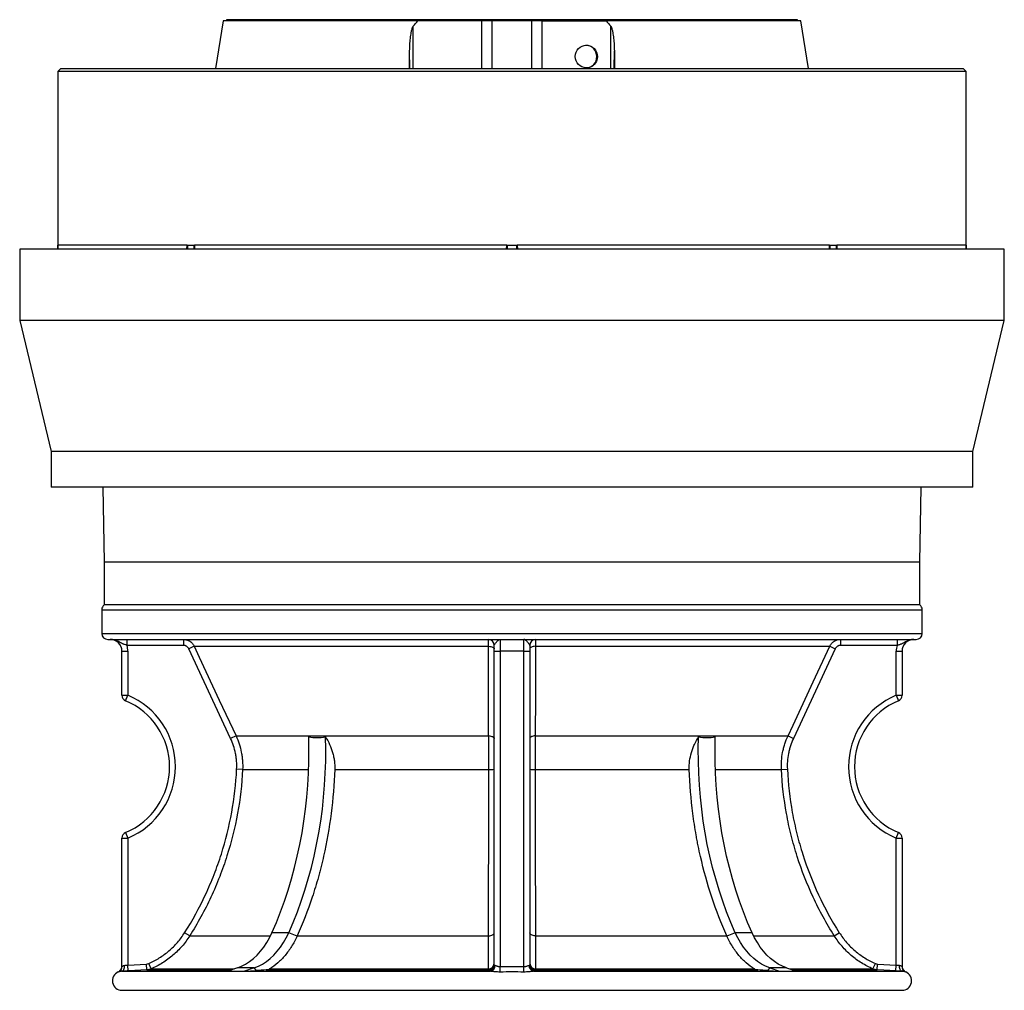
# Model space of a CAD drawing. Header units: millimetres. Extents: x 2138 to 3794, y 859 to 5107.
# Tile 1 of 4: x 2138 to 3794, y 859 to 2491. Entities that reach past the tile are written whole.
import ezdxf

# ---------------------------------------------------------------- set-up
doc = ezdxf.new("R2010")
doc.units = ezdxf.units.MM
doc.header["$LTSCALE"] = 2

msp = doc.modelspace()

# ---------------------------------------------------------------- linework, layer by layer
at = {"color": 7, "linetype": 'Continuous', "lineweight": 25}
for p, q in [((2479.6, 2488.8), (2466.7, 2408.8)), ((2807.3, 2488.8), (2479.6, 2488.8)), ((2485.5, 2490.8), (2485.6, 2488.8)), ((2882.2, 2488.8), (2807.3, 2488.8)), ((2915, 2488.8), (2882.2, 2488.8)), ((2932.3, 2488.8), (2915, 2488.8)), ((2965.6, 2488.8), (2932.3, 2488.8)), ((2998.8, 2488.8), (2965.6, 2488.8)), ((3016.2, 2488.8), (2998.8, 2488.8)), ((3016.2, 2488.8), (3048.9, 2488.8)), ((3048.9, 2488.8), (3123.9, 2488.8)), ((3451.6, 2488.8), (3123.9, 2488.8)), ((3445.6, 2488.8), (3445.6, 2490.8)), ((3464.5, 2408.8), (3451.6, 2488.8)), ((2793.1, 2408.8), (2793.4, 2438.6)), ((3137.7, 2438.6), (3138.1, 2408.8)), ((2206.6, 2408.8), (2201.6, 2403.8)), ((2201.6, 2403.8), (2201.6, 2111.5)), ((3729.6, 2403.8), (2201.6, 2403.8)), ((2206.6, 2408.8), (3724.6, 2408.8)), ((3729.6, 2403.8), (3724.6, 2408.8)), ((3729.6, 2111.5), (3729.6, 2403.8)), ((2137.6, 2104.8), (2137.6, 1984.8)), ((3793.6, 2104.8), (2137.6, 2104.8)), ((2419.1, 2111.5), (2201.6, 2111.5)), ((2201.6, 2111.5), (2201.6, 2111.5)), ((2201.6, 2104.8), (2201.6, 2111.5)), ((2201.6, 2111.5), (2201.6, 2111.5)), ((2419.1, 2111.5), (2419.4, 2111.5)), ((2419.4, 2111.5), (2419.7, 2111.5)), ((2419.7, 2111.5), (2425.3, 2111.5)), ((2425.3, 2111.5), (2431, 2111.5)), ((2431, 2111.5), (2431.3, 2111.5)), ((2431.3, 2111.5), (2431.7, 2111.5)), ((2956.7, 2111.5), (2431.7, 2111.5)), ((2956.7, 2111.5), (2957.1, 2111.5)), ((2957.1, 2111.5), (2957.6, 2111.5)), ((2957.6, 2111.5), (2965.6, 2111.5)), ((2965.6, 2111.5), (2973.6, 2111.5)), ((2973.6, 2111.5), (2974, 2111.5)), ((2974, 2111.5), (2974.4, 2111.5)), ((3499.5, 2111.5), (2974.4, 2111.5)), ((3499.5, 2111.5), (3499.8, 2111.5)), ((3499.8, 2111.5), (3500.2, 2111.5)), ((3500.2, 2111.5), (3505.8, 2111.5)), ((3505.8, 2111.5), (3511.5, 2111.5)), ((3511.5, 2111.5), (3511.8, 2111.5)), ((3511.8, 2111.5), (3512, 2111.5)), ((3729.5, 2111.5), (3512, 2111.5)), ((3729.5, 2104.8), (3729.5, 2111.5)), ((3729.5, 2111.5), (3729.6, 2111.5)), ((3729.6, 2111.5), (3729.6, 2111.5)), ((3729.6, 2111.5), (3729.6, 2104.8)), ((3793.6, 1984.8), (3793.6, 2104.8)), ((2137.6, 1984.8), (2190.6, 1764.8)), ((3793.6, 1984.8), (2137.6, 1984.8)), ((3740.6, 1764.8), (3793.6, 1984.8)), ((2190.6, 1764.8), (2190.6, 1704.8)), ((3740.6, 1764.8), (2190.6, 1764.8)), ((3740.6, 1704.8), (3740.6, 1764.8)), ((3740.6, 1704.8), (2190.6, 1704.8)), ((2277.2, 1704.8), (2279.4, 1578.8)), ((3651.7, 1578.8), (3653.9, 1704.8)), ((3651.7, 1578.8), (2279.4, 1578.8)), ((2279.6, 1578.8), (2279.6, 1506.8)), ((3651.6, 1506.8), (3651.6, 1578.8)), ((2275.6, 1498.8), (2275.6, 1458.8)), ((2965.6, 1506.8), (2279.6, 1506.8)), ((3651.6, 1506.8), (2965.6, 1506.8)), ((3655.6, 1458.8), (3655.6, 1498.8)), ((2285.6, 1448.8), (3645.6, 1448.8)), ((2317.9, 1448.8), (2317.9, 1438.8)), ((2412.9, 1448.8), (2412.9, 1438.8)), ((2945.6, 1448.8), (2945.6, 1428.8)), ((2985.6, 1428.8), (2985.6, 1448.8)), ((3518.2, 1448.8), (3518.2, 1438.8)), ((3613.3, 1448.8), (3613.3, 1438.8)), ((2309.6, 1428.8), (2319.6, 1428.8)), ((2309.6, 1354.8), (2309.6, 1428.8)), ((2412.9, 1438.8), (2317.9, 1438.8)), ((2319.6, 1428.8), (2319.6, 1354.8)), ((2431, 1437.3), (2422, 1433)), ((2492.3, 1282.4), (2422, 1433)), ((2431, 1437.3), (2926.2, 1437.3)), ((2935.6, 1428.8), (2935.6, 1438.8)), ((2935.6, 1428.8), (2945.6, 1428.8)), ((2935.6, 901.3), (2935.6, 1428.8)), ((2985.6, 1428.8), (2945.6, 1428.8)), ((2945.6, 1428.8), (2945.6, 898.6)), ((2985.6, 1428.8), (2995.6, 1428.8)), ((2985.6, 898.6), (2985.6, 1428.8)), ((2995.6, 1438.8), (2995.6, 1428.8)), ((2995.6, 1428.8), (2995.6, 901.3)), ((3004.9, 1437.3), (3500.1, 1437.3)), ((3509.2, 1433), (3438.9, 1282.4)), ((3500.1, 1437.3), (3509.2, 1433)), ((3613.3, 1438.8), (3518.2, 1438.8)), ((3611.6, 1428.8), (3621.6, 1428.8)), ((3611.6, 1354.8), (3611.6, 1428.8)), ((3621.6, 1428.8), (3621.6, 1354.8)), ((2309.6, 1354.8), (2319.6, 1354.8)), ((2315.7, 1345.6), (2319.6, 1354.8)), ((3611.6, 1354.8), (3615.4, 1345.6)), ((3611.6, 1354.8), (3621.6, 1354.8)), ((2501.4, 1286.6), (2492.3, 1282.4)), ((2501.4, 1286.6), (2926.3, 1286.6)), ((3004.8, 1286.6), (3429.8, 1286.6)), ((3429.8, 1286.6), (3438.9, 1282.4)), ((2512.5, 1229.9), (2502.5, 1230.4)), ((2512.5, 1229.9), (2623.5, 1229.9)), ((2667.5, 1229.9), (2926.4, 1229.9)), ((3004.7, 1229.9), (3263.7, 1229.9)), ((3307.6, 1229.9), (3418.7, 1229.9)), ((3418.7, 1229.9), (3428.7, 1230.4)), ((2309.6, 1114.8), (2319.6, 1114.8)), ((2309.6, 898.8), (2309.6, 1114.8)), ((2315.7, 1124), (2319.6, 1114.8)), ((2319.6, 1114.8), (2319.6, 901.3)), ((3611.6, 1114.8), (3615.4, 1124)), ((3611.6, 901.3), (3611.6, 1114.8)), ((3611.6, 1114.8), (3621.6, 1114.8)), ((3621.6, 1114.8), (3621.6, 898.8)), ((2423.5, 950.2), (2415, 955.6)), ((2590.1, 955.6), (2561.8, 955.6)), ((2604.1, 949.8), (2590.1, 955.6)), ((2604.2, 950.2), (2926.2, 950.2)), ((3005, 950.2), (3326.9, 950.2)), ((3341.1, 955.6), (3327.1, 949.8)), ((3369.4, 955.6), (3341.1, 955.6)), ((3507.7, 950.2), (3516.1, 955.6)), ((2319.6, 901.3), (2351, 903)), ((2320.1, 891.3), (2319.6, 901.3)), ((2351.5, 893), (2351, 903)), ((2358.5, 894.6), (2354.5, 903.8)), ((2503.7, 896.4), (2487.5, 890.8)), ((2532, 896.4), (2503.7, 896.4)), ((2532, 896.4), (2515.8, 890.8)), ((2536, 892), (2532, 896.4)), ((2557.9, 894.6), (2925.8, 894.6)), ((2945.7, 889.5), (2945.6, 898.6)), ((2985.5, 889.5), (2985.6, 898.6)), ((3005.3, 894.6), (3373.2, 894.6)), ((3399.2, 896.4), (3395.2, 892)), ((3399.2, 896.4), (3415.4, 890.8)), ((3427.5, 896.4), (3399.2, 896.4)), ((3427.5, 896.4), (3443.6, 890.8)), ((3572.7, 894.6), (3576.7, 903.8)), ((3579.6, 893), (3580.2, 903)), ((3580.2, 903), (3611.6, 901.3)), ((3611.1, 891.3), (3611.6, 901.3)), ((2309.1, 890.8), (2928.5, 890.8)), ((2515.8, 890.8), (2536, 892)), ((2552.1, 893), (2925.6, 893)), ((3002.7, 890.8), (3622.1, 890.8)), ((3005.5, 893), (3379, 893)), ((3395.2, 892), (3415.4, 890.8)), ((2309.6, 858.8), (3621.6, 858.8))]:
    msp.add_line(p, q, dxfattribs=at)
at = {"color": 8, "linetype": 'Continuous', "lineweight": 25}
for p, q in [((3445.6, 2490.8), (2485.5, 2490.8)), ((2914.7, 2408.8), (2915, 2488.8)), ((2932.3, 2408.8), (2932.3, 2488.8)), ((2998.8, 2408.8), (2998.8, 2488.8)), ((3016.4, 2408.8), (3016.2, 2488.8)), ((2799.3, 2408.8), (2799.5, 2479.8)), ((3131.9, 2408.8), (3131.7, 2479.8)), ((2793.9, 2408.8), (2793.4, 2438.6)), ((3137.2, 2408.8), (3137.7, 2438.6)), ((2418.9, 2104.8), (2419.1, 2111.5)), ((2419.7, 2111.5), (2419.7, 2104.8)), ((2431, 2104.8), (2431, 2111.5)), ((2956.4, 2104.8), (2956.7, 2111.5)), ((2957.6, 2111.5), (2957.6, 2104.8)), ((2973.6, 2104.8), (2973.6, 2111.5)), ((3499.3, 2104.8), (3499.5, 2111.5)), ((3500.2, 2111.5), (3500.2, 2104.8)), ((3511.5, 2104.8), (3511.5, 2111.5)), ((2275.6, 1498.8), (3655.6, 1498.8)), ((2275.6, 1458.8), (3655.6, 1458.8)), ((2423.5, 950.2), (2559.2, 950.2)), ((3371.9, 950.2), (3507.7, 950.2)), ((2358.5, 894.6), (2498.4, 894.6)), ((3432.7, 894.6), (3572.7, 894.6)), ((2351.5, 893), (2493.8, 893)), ((3437.4, 893), (3579.6, 893)), ((3627.7, 889.5), (3627.7, 889.5))]:
    msp.add_line(p, q, dxfattribs=at)
at = {"color": 7, "linetype": 'Continuous', "lineweight": 25, "flags": 128}
for points in [[(2431, 1437.3), (2439.5, 1419.1), (2473.3, 1346.6), (2501.4, 1286.6)], [(2926.2, 1437.3), (2928.1, 1437.1), (2929.9, 1436.9), (2931.5, 1436.5), (2932.9, 1435.9), (2934, 1435.3), (2934.9, 1434.6), (2935.4, 1433.8), (2935.6, 1433)], [(3004.9, 1437.3), (3003.1, 1437.1), (3001.3, 1436.9), (2999.7, 1436.5), (2998.3, 1435.9), (2997.1, 1435.3), (2996.3, 1434.6), (2995.8, 1433.8), (2995.6, 1433)], [(3429.8, 1286.6), (3438.3, 1304.7), (3472.1, 1377.2), (3500.1, 1437.3)], [(2561.8, 955.6), (2569.3, 973), (2576.3, 990.7), (2582.9, 1008.8), (2589, 1027.3), (2594.7, 1046), (2599.8, 1065), (2604.5, 1084.2), (2608.7, 1103.7), (2612.4, 1123.4), (2615.6, 1143.2), (2618.3, 1163.2), (2620.5, 1183.3), (2622.1, 1203.6), (2623.3, 1223.9), (2623.9, 1244.2), (2624, 1264.5), (2623.6, 1284.9)], [(2590.1, 955.6), (2597.6, 973), (2604.6, 990.7), (2611.2, 1008.8), (2617.3, 1027.3), (2623, 1046), (2628.1, 1065), (2632.8, 1084.2), (2637, 1103.7), (2640.7, 1123.4), (2643.9, 1143.2), (2646.6, 1163.2), (2648.8, 1183.3), (2650.4, 1203.6), (2651.6, 1223.9), (2652.2, 1244.2), (2652.3, 1264.5), (2651.9, 1284.9)], [(2926.3, 1286.6), (2928.2, 1286.5), (2929.9, 1286.2), (2931.5, 1285.8), (2932.9, 1285.3), (2934.1, 1284.6), (2934.9, 1283.9), (2935.4, 1283.2), (2935.6, 1282.4)], [(3004.8, 1286.6), (3003, 1286.5), (3001.2, 1286.2), (2999.6, 1285.8), (2998.2, 1285.3), (2997.1, 1284.6), (2996.3, 1283.9), (2995.8, 1283.2), (2995.6, 1282.4)], [(3341.1, 955.6), (3333.6, 973), (3326.6, 990.7), (3320, 1008.8), (3313.9, 1027.3), (3308.2, 1046), (3303, 1065), (3298.3, 1084.2), (3294.1, 1103.7), (3290.5, 1123.4), (3287.3, 1143.2), (3284.6, 1163.2), (3282.4, 1183.3), (3280.7, 1203.6), (3279.6, 1223.9), (3279, 1244.2), (3278.8, 1264.5), (3279.3, 1284.9)], [(3369.4, 955.6), (3361.9, 973), (3354.8, 990.7), (3348.3, 1008.8), (3342.1, 1027.3), (3336.5, 1046), (3331.3, 1065), (3326.6, 1084.2), (3322.4, 1103.7), (3318.7, 1123.4), (3315.5, 1143.2), (3312.9, 1163.2), (3310.7, 1183.3), (3309, 1203.6), (3307.9, 1223.9), (3307.2, 1244.2), (3307.1, 1264.5), (3307.5, 1284.9)], [(2503.7, 896.4), (2510.7, 899.3), (2517.6, 902.9), (2524.3, 907.3), (2530.7, 912.4), (2536.8, 918.1), (2542.6, 924.5), (2548, 931.5), (2553, 939), (2557.6, 947.1), (2561.8, 955.6)], [(2532, 896.4), (2539, 899.3), (2545.9, 902.9), (2552.6, 907.3), (2559, 912.4), (2565.1, 918.1), (2570.8, 924.5), (2576.3, 931.5), (2581.3, 939), (2585.9, 947.1), (2590.1, 955.6)], [(2926.2, 950.2), (2928.1, 950.4), (2929.8, 950.7), (2931.4, 951.3), (2932.9, 951.9), (2934, 952.7), (2934.9, 953.6), (2935.4, 954.6), (2935.6, 955.6)], [(3005, 950.2), (3003.1, 950.4), (3001.3, 950.7), (2999.7, 951.3), (2998.3, 951.9), (2997.1, 952.7), (2996.3, 953.6), (2995.8, 954.6), (2995.6, 955.6)], [(3399.2, 896.4), (3392.1, 899.3), (3385.3, 902.9), (3378.6, 907.3), (3372.2, 912.4), (3366.1, 918.1), (3360.3, 924.5), (3354.9, 931.5), (3349.9, 939), (3345.3, 947.1), (3341.1, 955.6)], [(3427.5, 896.4), (3420.4, 899.3), (3413.5, 902.9), (3406.9, 907.3), (3400.5, 912.4), (3394.4, 918.1), (3388.6, 924.5), (3383.2, 931.5), (3378.2, 939), (3373.5, 947.1), (3369.4, 955.6)], [(2309.1, 890.8), (2310.1, 891), (2311.1, 891.6), (2312, 892.5), (2312.8, 893.8), (2313.4, 895.3), (2313.8, 897), (2314, 898.8), (2314.1, 900.7)], [(3622.1, 890.8), (3621, 891), (3620.1, 891.6), (3619.2, 892.5), (3618.4, 893.8), (3617.8, 895.3), (3617.4, 897), (3617.1, 898.8), (3617.1, 900.7)], [(2351.5, 893), (2331.5, 891.9), (2320.1, 891.3)], [(2925.6, 891.3), (2925.6, 892.3), (2925.6, 893)], [(3005.5, 893), (3005.5, 891.9), (3005.5, 891.3)], [(3611.1, 891.3), (3591.1, 892.4), (3579.6, 893)]]:
    msp.add_lwpolyline(points, dxfattribs=at)
at = {"color": 7, "linetype": 'Continuous', "lineweight": 25}
for centre, radius, start, end in [((3089.5, 2429.1), 18.7, 359.0242, 88.9898), ((3089.5, 2428.5), 18.7, 272.3093, 0.9604), ((2285.6, 1498.8), 10, 126.8699, 180), ((3645.6, 1498.8), 10, 0, 53.1301), ((2285.6, 1458.8), 10, 180, 270), ((3645.6, 1458.8), 10, 270, 0), ((2289.6, 1428.8), 20, 0, 90), ((2925.6, 1438.8), 10, 0, 90), ((3005.6, 1438.8), 10, 90, 180), ((3641.6, 1428.8), 20, 90, 180), ((2289.6, 1428.8), 30, 0, 19.4712), ((3641.6, 1428.8), 30, 160.5288, 180), ((2319.6, 1354.8), 10, 180, 247.3801), ((2269.6, 1234.8), 120, 292.6199, 67.3801), ((2269.6, 1234.8), 130, 292.6199, 67.3801), ((3661.6, 1234.8), 130, 112.6199, 247.3801), ((3661.6, 1234.8), 120, 112.6199, 247.3801), ((3611.6, 1354.8), 10, 292.6199, 0), ((2928.6, 1274.2), 44.3, 267.2213, 279.0705), ((3002.6, 1274.2), 44.3, 260.9295, 272.7787), ((2319.6, 1114.8), 10, 112.6199, 180), ((3611.6, 1114.8), 10, 0, 67.3801), ((2299.6, 898.8), 10, 292.6476, 0.2395), ((2299.6, 898.8), 10, 316.1034, 360), ((2925.6, 903), 9.99, 270.1557, 359.961), ((2925.6, 901.3), 9.99, 270.146, 359.961), ((2926, 904.2), 9.59, 269.0397, 357.5003), ((2927.4, 900.4), 9.67, 276.6449, 2.289), ((3003.8, 900.4), 9.67, 177.711, 263.3551), ((3005.2, 904.2), 9.59, 182.4997, 270.9603), ((3005.6, 903), 9.99, 180.039, 269.8443), ((3005.6, 901.3), 9.99, 180.039, 269.854), ((3631.6, 898.8), 10, 179.7605, 247.3882), ((3631.6, 898.8), 10, 180, 223.2508), ((2309.6, 874.8), 16, 112.6242, 270), ((3621.6, 874.8), 16, 270, 67.4072)]:
    msp.add_arc(centre, radius, start, end, dxfattribs=at)
at = {"color": 8, "linetype": 'Continuous', "lineweight": 25}
for centre, start, end in [((2299.6, 898.8), 292.648, 316.1035), ((3631.6, 898.8), 223.2508, 247.352)]:
    msp.add_arc(centre, 10, start, end, dxfattribs=at)
at = {"color": 7, "linetype": 'Continuous', "lineweight": 25}
msp.add_ellipse((3090.6, 2428.8), major_axis=(-3.6, 18.7), ratio=0.987708, dxfattribs=at)
for points in [[(2799.5, 2479.8), (2802, 2482.9), (2804.6, 2485.9), (2807.3, 2488.8)], [(3123.9, 2488.8), (3126.6, 2485.9), (3129.2, 2482.9), (3131.7, 2479.8)], [(2623.6, 1284.9), (2628.4, 1284.2), (2637.8, 1283.4), (2647.2, 1284.2), (2651.9, 1284.9)], [(3279.3, 1284.9), (3283.9, 1284.2), (3293.3, 1283.4), (3302.8, 1284.2), (3307.5, 1284.9)], [(2604.2, 950.2), (2604.2, 950.1), (2604.1, 950), (2604.1, 949.8)], [(3327.1, 949.8), (3327, 950), (3327, 950.1), (3326.9, 950.2)], [(2351, 903), (2352.2, 903), (2353.4, 903.3), (2354.5, 903.8)], [(2358.5, 894.6), (2357.3, 894.1), (2355.1, 893.4), (2352.7, 893), (2351.5, 893)], [(2925.6, 893), (2925.7, 893), (2925.7, 893.4), (2925.8, 894.1), (2925.8, 894.6)], [(3005.3, 894.6), (3005.4, 894.1), (3005.4, 893.4), (3005.5, 893), (3005.5, 893)], [(3579.6, 893), (3578.4, 893), (3576.1, 893.4), (3573.8, 894.1), (3572.7, 894.6)], [(3576.7, 903.8), (3577.8, 903.3), (3579, 903), (3580.2, 903)], [(2487.5, 890.8), (2497, 890.8), (2506.5, 890.8), (2515.8, 890.8)], [(2552.1, 893), (2546.6, 892.7), (2541.2, 892.3), (2536, 892)], [(2985.5, 889.5), (2972.2, 889.6), (2959, 889.6), (2945.7, 889.5)], [(3395.2, 892), (3390, 892.3), (3384.6, 892.7), (3379, 893)], [(3415.4, 890.8), (3424.7, 890.8), (3434.1, 890.8), (3443.6, 890.8)]]:
    msp.add_open_spline(points, degree=3, dxfattribs=at)
for points, knots in [([(2793.4, 2438.6), (2793.5, 2442), (2793.6, 2445.5), (2794, 2452.5), (2794.3, 2456), (2794.9, 2461.2), (2795.1, 2462.9), (2795.6, 2466.4), (2795.9, 2468.1), (2796.6, 2471.6), (2797, 2473.3), (2797.7, 2475.8), (2797.9, 2476.7), (2798.4, 2477.9), (2798.6, 2478.3), (2799, 2479.1), (2799.2, 2479.5), (2799.5, 2479.8)], [0, 0, 0, 0, 0.25, 0.25, 0.5, 0.5, 0.625, 0.625, 0.75, 0.75, 0.875, 0.875, 0.9375, 0.9375, 0.96875, 0.96875, 1, 1, 1, 1]), ([(3131.7, 2479.8), (3132, 2479.5), (3132.2, 2479.1), (3132.6, 2478.3), (3132.7, 2477.9), (3133.2, 2476.7), (3133.5, 2475.8), (3134.2, 2473.3), (3134.6, 2471.5), (3135.2, 2468.1), (3135.5, 2466.4), (3136, 2462.9), (3136.3, 2461.2), (3136.8, 2455.9), (3137.1, 2452.5), (3137.6, 2445.5), (3137.7, 2442), (3137.7, 2438.6)], [0, 0, 0, 0, 0.03125, 0.03125, 0.0625, 0.0625, 0.125, 0.125, 0.25, 0.25, 0.375, 0.375, 0.5, 0.5, 0.75, 0.75, 1, 1, 1, 1]), ([(2201.6, 2111.5), (2201.6, 2110.1), (2201.6, 2107.9), (2201.7, 2105.7), (2201.7, 2104.8)], [0, 0, 0, 0, 0.619793, 1, 1, 1, 1]), ([(2317.9, 1438.8), (2316.6, 1439.2), (2315.3, 1439.6), (2313.5, 1440.3), (2312.9, 1440.5), (2311.7, 1441.1), (2311.2, 1441.3), (2309.5, 1442.2), (2308.4, 1442.7), (2306.2, 1443.9), (2305.1, 1444.5), (2302.9, 1445.6), (2301.7, 1446.1), (2299.4, 1447), (2298.3, 1447.4), (2295.8, 1448.1), (2294.6, 1448.4), (2292.7, 1448.6), (2292.1, 1448.7), (2291.2, 1448.8), (2290.8, 1448.8), (2290.2, 1448.8), (2289.9, 1448.8), (2289.6, 1448.8)], [0, 0, 0, 0, 0.125, 0.125, 0.1875, 0.1875, 0.25, 0.25, 0.375, 0.375, 0.5, 0.5, 0.625, 0.625, 0.75, 0.75, 0.875, 0.875, 0.9375, 0.9375, 0.96875, 0.96875, 1, 1, 1, 1]), ([(2412.9, 1448.8), (2414.8, 1448.8), (2416.7, 1448.5), (2419.4, 1447.7), (2420.3, 1447.4), (2422, 1446.6), (2422.8, 1446.2), (2424, 1445.4), (2424.4, 1445.2), (2425.2, 1444.6), (2425.6, 1444.3), (2426.6, 1443.4), (2427.3, 1442.7), (2428.6, 1441.3), (2429.1, 1440.5), (2430.2, 1439), (2430.6, 1438.1), (2431, 1437.3)], [0, 0, 0, 0, 0.25, 0.25, 0.375, 0.375, 0.5, 0.5, 0.5625, 0.5625, 0.625, 0.625, 0.75, 0.75, 0.875, 0.875, 1, 1, 1, 1]), ([(2926.2, 1437.3), (2926.2, 1439), (2926.2, 1440.6), (2926.1, 1442.7), (2926.1, 1443.4), (2926, 1444.6), (2926, 1445.2), (2926, 1445.9), (2925.9, 1446.2), (2925.9, 1446.6), (2925.9, 1446.8), (2925.8, 1447.4), (2925.8, 1447.7), (2925.8, 1448.3), (2925.7, 1448.5), (2925.6, 1448.7), (2925.6, 1448.8), (2925.6, 1448.8)], [0, 0, 0, 0, 0.25, 0.25, 0.375, 0.375, 0.5, 0.5, 0.5625, 0.5625, 0.625, 0.625, 0.75, 0.75, 0.875, 0.875, 1, 1, 1, 1]), ([(2935.6, 1438.8), (2935.6, 1439.2), (2935.8, 1439.6), (2936.2, 1440.3), (2936.4, 1440.5), (2936.7, 1441.1), (2936.9, 1441.3), (2937.6, 1442.2), (2938.1, 1442.7), (2939, 1443.9), (2939.5, 1444.5), (2940.5, 1445.6), (2941, 1446.1), (2941.9, 1447), (2942.4, 1447.4), (2943.3, 1448.1), (2943.8, 1448.4), (2944.5, 1448.6), (2944.7, 1448.7), (2945, 1448.8), (2945.1, 1448.8), (2945.4, 1448.8), (2945.5, 1448.8), (2945.6, 1448.8)], [0, 0, 0, 0, 0.125, 0.125, 0.1875, 0.1875, 0.25, 0.25, 0.375, 0.375, 0.5, 0.5, 0.625, 0.625, 0.75, 0.75, 0.875, 0.875, 0.9375, 0.9375, 0.96875, 0.96875, 1, 1, 1, 1]), ([(2995.6, 1438.8), (2995.6, 1439.2), (2995.4, 1439.6), (2995, 1440.3), (2994.8, 1440.5), (2994.4, 1441.1), (2994.2, 1441.3), (2993.6, 1442.2), (2993.1, 1442.7), (2992.1, 1443.9), (2991.6, 1444.5), (2990.7, 1445.6), (2990.2, 1446.1), (2989.2, 1447), (2988.7, 1447.4), (2987.8, 1448.1), (2987.4, 1448.4), (2986.7, 1448.6), (2986.5, 1448.7), (2986.1, 1448.8), (2986, 1448.8), (2985.8, 1448.8), (2985.7, 1448.8), (2985.6, 1448.8)], [0, 0, 0, 0, 0.125, 0.125, 0.1875, 0.1875, 0.25, 0.25, 0.375, 0.375, 0.5, 0.5, 0.625, 0.625, 0.75, 0.75, 0.875, 0.875, 0.9375, 0.9375, 0.96875, 0.96875, 1, 1, 1, 1]), ([(3005.6, 1448.8), (3005.5, 1448.8), (3005.4, 1448.5), (3005.3, 1447.7), (3005.3, 1447.4), (3005.2, 1446.6), (3005.2, 1446.2), (3005.2, 1445.4), (3005.2, 1445.2), (3005.1, 1444.6), (3005.1, 1444.3), (3005.1, 1443.4), (3005.1, 1442.7), (3005, 1441.3), (3005, 1440.5), (3004.9, 1439), (3004.9, 1438.1), (3004.9, 1437.3)], [0, 0, 0, 0, 0.25, 0.25, 0.375, 0.375, 0.5, 0.5, 0.5625, 0.5625, 0.625, 0.625, 0.75, 0.75, 0.875, 0.875, 1, 1, 1, 1]), ([(3500.1, 1437.3), (3500.9, 1439), (3502, 1440.6), (3503.8, 1442.7), (3504.5, 1443.4), (3505.9, 1444.6), (3506.7, 1445.2), (3507.9, 1445.9), (3508.3, 1446.2), (3509.1, 1446.6), (3509.6, 1446.8), (3510.9, 1447.4), (3511.7, 1447.7), (3513.5, 1448.3), (3514.5, 1448.5), (3516.3, 1448.7), (3517.3, 1448.8), (3518.2, 1448.8)], [0, 0, 0, 0, 0.25, 0.25, 0.375, 0.375, 0.5, 0.5, 0.5625, 0.5625, 0.625, 0.625, 0.75, 0.75, 0.875, 0.875, 1, 1, 1, 1]), ([(3613.3, 1438.8), (3614.6, 1439.2), (3615.8, 1439.6), (3617.6, 1440.3), (3618.2, 1440.5), (3619.4, 1441.1), (3620, 1441.3), (3621.7, 1442.2), (3622.8, 1442.7), (3625, 1443.9), (3626.1, 1444.5), (3628.3, 1445.6), (3629.4, 1446.1), (3631.7, 1447), (3632.9, 1447.4), (3635.3, 1448.1), (3636.6, 1448.4), (3638.4, 1448.6), (3639.1, 1448.7), (3640, 1448.8), (3640.3, 1448.8), (3640.9, 1448.8), (3641.3, 1448.8), (3641.6, 1448.8)], [0, 0, 0, 0, 0.125, 0.125, 0.1875, 0.1875, 0.25, 0.25, 0.375, 0.375, 0.5, 0.5, 0.625, 0.625, 0.75, 0.75, 0.875, 0.875, 0.9375, 0.9375, 0.96875, 0.96875, 1, 1, 1, 1]), ([(2422, 1433), (2421.6, 1433.9), (2421.1, 1434.7), (2420.1, 1435.8), (2419.8, 1436.1), (2419.1, 1436.7), (2418.7, 1437), (2417.9, 1437.5), (2417.5, 1437.7), (2416.6, 1438.1), (2416.2, 1438.3), (2414.8, 1438.7), (2413.9, 1438.8), (2412.9, 1438.8)], [0, 0, 0, 0, 0.25, 0.25, 0.375, 0.375, 0.5, 0.5, 0.625, 0.625, 0.75, 0.75, 1, 1, 1, 1]), ([(2926.3, 1286.6), (2926.3, 1292.7), (2926.3, 1298.7), (2926.3, 1304.7), (2926.3, 1328.9), (2926.3, 1353), (2926.3, 1377.2), (2926.3, 1397.2), (2926.3, 1417.2), (2926.2, 1437.3)], [0, 0, 0, 0, 0.01, 0.01, 0.01, 0.05, 0.05, 0.05, 0.08315202, 0.08315202, 0.08315202, 0.08315202]), ([(3004.9, 1437.3), (3004.9, 1431.2), (3004.9, 1425.2), (3004.9, 1419.1), (3004.9, 1395), (3004.9, 1370.8), (3004.9, 1346.7), (3004.8, 1326.7), (3004.8, 1306.6), (3004.8, 1286.6)], [0, 0, 0, 0, 0.01, 0.01, 0.01, 0.05, 0.05, 0.05, 0.08315202, 0.08315202, 0.08315202, 0.08315202]), ([(3518.2, 1438.8), (3517.3, 1438.8), (3516.3, 1438.7), (3515, 1438.3), (3514.5, 1438.1), (3513.7, 1437.7), (3513.3, 1437.5), (3512.5, 1437), (3512.1, 1436.7), (3511.4, 1436.1), (3511, 1435.8), (3510.1, 1434.7), (3509.6, 1433.9), (3509.2, 1433)], [0, 0, 0, 0, 0.25, 0.25, 0.375, 0.375, 0.5, 0.5, 0.625, 0.625, 0.75, 0.75, 1, 1, 1, 1]), ([(2502.5, 1230.4), (2502.7, 1234.9), (2502.7, 1239.3), (2502.2, 1246.1), (2501.9, 1248.3), (2501.4, 1252.7), (2501, 1254.9), (2499.7, 1261.5), (2498.6, 1265.7), (2495.8, 1274.2), (2494.2, 1278.3), (2492.3, 1282.4)], [0, 0, 0, 0, 0.25, 0.25, 0.375, 0.375, 0.5, 0.5, 0.75, 0.75, 1, 1, 1, 1]), ([(2501.4, 1286.6), (2503.4, 1282.2), (2505.2, 1277.7), (2508.2, 1268.5), (2509.4, 1263.8), (2510.8, 1256.6), (2511.2, 1254.3), (2511.9, 1249.4), (2512.1, 1247), (2512.7, 1239.7), (2512.7, 1234.8), (2512.5, 1229.9)], [0, 0, 0, 0, 0.25, 0.25, 0.5, 0.5, 0.625, 0.625, 0.75, 0.75, 1, 1, 1, 1]), ([(2651.9, 1284.9), (2654.5, 1280.8), (2656.8, 1276.5), (2660.8, 1267.8), (2662.5, 1263.3), (2664.2, 1257.4), (2664.5, 1256.2), (2665.1, 1253.9), (2665.3, 1252.7), (2666.1, 1249.1), (2666.5, 1246.8), (2667.4, 1239.6), (2667.6, 1234.8), (2667.5, 1229.9)], [0, 0, 0, 0, 0.25, 0.25, 0.5, 0.5, 0.5625, 0.5625, 0.625, 0.625, 0.75, 0.75, 1, 1, 1, 1]), ([(2926.4, 1229.9), (2926.4, 1234.8), (2926.4, 1239.6), (2926.4, 1249.3), (2926.4, 1254.1), (2926.4, 1261.2), (2926.4, 1263.6), (2926.4, 1268.3), (2926.4, 1270.7), (2926.4, 1277.6), (2926.4, 1282.2), (2926.3, 1286.6)], [0, 0, 0, 0, 0.25, 0.25, 0.5, 0.5, 0.625, 0.625, 0.75, 0.75, 1, 1, 1, 1]), ([(3004.8, 1286.6), (3004.8, 1282.2), (3004.8, 1277.7), (3004.8, 1268.5), (3004.7, 1263.8), (3004.7, 1256.7), (3004.7, 1254.3), (3004.7, 1249.4), (3004.7, 1247), (3004.7, 1239.7), (3004.7, 1234.8), (3004.7, 1229.9)], [0, 0, 0, 0, 0.25, 0.25, 0.5, 0.5, 0.625, 0.625, 0.75, 0.75, 1, 1, 1, 1]), ([(3263.7, 1229.9), (3263.5, 1234.8), (3263.7, 1239.6), (3265, 1249.1), (3265.9, 1253.8), (3268, 1260.8), (3268.7, 1263.1), (3270.4, 1267.7), (3271.4, 1269.9), (3274.4, 1276.5), (3276.7, 1280.8), (3279.3, 1284.9)], [0, 0, 0, 0, 0.25, 0.25, 0.5, 0.5, 0.625, 0.625, 0.75, 0.75, 1, 1, 1, 1]), ([(3418.7, 1229.9), (3418.5, 1234.8), (3418.5, 1239.6), (3419.2, 1249.3), (3419.8, 1254.1), (3421.2, 1261.2), (3421.8, 1263.6), (3423, 1268.3), (3423.7, 1270.6), (3425.9, 1277.6), (3427.7, 1282.2), (3429.8, 1286.6)], [0, 0, 0, 0, 0.25, 0.25, 0.5, 0.5, 0.625, 0.625, 0.75, 0.75, 1, 1, 1, 1]), ([(3438.9, 1282.4), (3437, 1278.3), (3435.3, 1274.2), (3433.2, 1267.8), (3432.6, 1265.6), (3431.5, 1261.3), (3431, 1259.1), (3429.7, 1252.6), (3429.1, 1248.2), (3428.5, 1239.3), (3428.4, 1234.9), (3428.7, 1230.4)], [0, 0, 0, 0, 0.25, 0.25, 0.375, 0.375, 0.5, 0.5, 0.75, 0.75, 1, 1, 1, 1]), ([(2415, 955.6), (2428.2, 976.3), (2439.9, 997.6), (2452.8, 1025.3), (2455.2, 1030.9), (2460.1, 1042.1), (2462.4, 1047.8), (2469, 1064.8), (2473.1, 1076.3), (2484, 1110.9), (2489.9, 1134.3), (2498.5, 1181.8), (2501.3, 1205.9), (2502.5, 1230.4)], [0, 0, 0, 0, 0.25, 0.25, 0.3125, 0.3125, 0.375, 0.375, 0.5, 0.5, 0.75, 0.75, 1, 1, 1, 1]), ([(2512.5, 1229.9), (2511.2, 1205), (2508.4, 1180.5), (2499.6, 1132.2), (2493.7, 1108.3), (2482.5, 1073.1), (2478.4, 1061.5), (2471.7, 1044.1), (2469.3, 1038.3), (2464.4, 1026.9), (2461.9, 1021.2), (2448.7, 993), (2436.8, 971.3), (2423.5, 950.2)], [0, 0, 0, 0, 0.25, 0.25, 0.5, 0.5, 0.625, 0.625, 0.6875, 0.6875, 0.75, 0.75, 1, 1, 1, 1]), ([(2667.5, 1229.9), (2666.6, 1205), (2664.6, 1180.5), (2658.3, 1132.1), (2654.1, 1108.2), (2647.4, 1078.7), (2646, 1072.8), (2643.8, 1064), (2643.1, 1061.1), (2641.5, 1055.3), (2640.8, 1052.4), (2636.8, 1037.9), (2633.3, 1026.6), (2622.1, 992.9), (2613.7, 971.2), (2604.2, 950.2)], [0, 0, 0, 0, 0.25, 0.25, 0.5, 0.5, 0.5625, 0.5625, 0.59375, 0.59375, 0.625, 0.625, 0.75, 0.75, 1, 1, 1, 1]), ([(2926.2, 950.2), (2926.2, 971.2), (2926.3, 992.9), (2926.3, 1037.4), (2926.3, 1060.3), (2926.4, 1095.5), (2926.4, 1107.4), (2926.4, 1131.5), (2926.4, 1143.7), (2926.4, 1180.4), (2926.4, 1205), (2926.4, 1229.9)], [0, 0, 0, 0, 0.25, 0.25, 0.5, 0.5, 0.625, 0.625, 0.75, 0.75, 1, 1, 1, 1]), ([(3004.7, 1229.9), (3004.7, 1205), (3004.7, 1180.5), (3004.8, 1132.2), (3004.8, 1108.3), (3004.8, 1073.1), (3004.8, 1061.4), (3004.8, 1044.1), (3004.8, 1038.3), (3004.9, 1026.9), (3004.9, 1021.2), (3004.9, 993), (3004.9, 971.3), (3005, 950.2)], [0, 0, 0, 0, 0.25, 0.25, 0.5, 0.5, 0.625, 0.625, 0.6875, 0.6875, 0.75, 0.75, 1, 1, 1, 1]), ([(3326.9, 950.2), (3317.5, 971.2), (3309, 992.9), (3294.2, 1037.5), (3287.9, 1060.4), (3281.2, 1089.9), (3279.9, 1095.8), (3278.1, 1104.8), (3277.5, 1107.8), (3276.4, 1113.8), (3275.8, 1116.8), (3273.2, 1131.8), (3271.3, 1143.9), (3266.6, 1180.4), (3264.6, 1205), (3263.7, 1229.9)], [0, 0, 0, 0, 0.25, 0.25, 0.5, 0.5, 0.5625, 0.5625, 0.59375, 0.59375, 0.625, 0.625, 0.75, 0.75, 1, 1, 1, 1]), ([(3507.7, 950.2), (3494.4, 971.2), (3482.5, 992.9), (3461.7, 1037.4), (3452.7, 1060.3), (3441.5, 1095.5), (3438.1, 1107.4), (3432.1, 1131.6), (3429.5, 1143.7), (3422.8, 1180.4), (3419.9, 1205), (3418.7, 1229.9)], [0, 0, 0, 0, 0.25, 0.25, 0.5, 0.5, 0.625, 0.625, 0.75, 0.75, 1, 1, 1, 1]), ([(3428.7, 1230.4), (3429.9, 1205.9), (3432.7, 1181.8), (3439.2, 1145.8), (3441.8, 1133.9), (3447.7, 1110.1), (3451, 1098.4), (3462.1, 1063.8), (3470.9, 1041.3), (3491.4, 997.5), (3503, 976.2), (3516.1, 955.6)], [0, 0, 0, 0, 0.25, 0.25, 0.375, 0.375, 0.5, 0.5, 0.75, 0.75, 1, 1, 1, 1]), ([(2354.5, 903.8), (2360.7, 906.5), (2366.7, 909.6), (2375.2, 915), (2378, 916.9), (2383.5, 920.9), (2386.1, 923), (2393.8, 929.6), (2398.6, 934.3), (2407.4, 944.5), (2411.4, 949.9), (2415, 955.6)], [0, 0, 0, 0, 0.25, 0.25, 0.375, 0.375, 0.5, 0.5, 0.75, 0.75, 1, 1, 1, 1]), ([(2423.5, 950.2), (2419.6, 944.1), (2415.3, 938.3), (2405.9, 927.5), (2400.8, 922.4), (2392.5, 915.3), (2389.7, 913.1), (2383.8, 908.7), (2380.8, 906.7), (2374.7, 902.8), (2371.5, 901), (2365.1, 897.6), (2361.8, 896.1), (2358.5, 894.6)], [0, 0, 0, 0, 0.25, 0.25, 0.5, 0.5, 0.625, 0.625, 0.75, 0.75, 0.875, 0.875, 1, 1, 1, 1]), ([(2604.1, 949.8), (2601.3, 943.7), (2598.2, 938), (2591.5, 927.2), (2587.8, 922.1), (2580, 912.7), (2575.8, 908.5), (2567.2, 900.9), (2562.6, 897.5), (2557.9, 894.6)], [0, 0, 0, 0, 0.25, 0.25, 0.5, 0.5, 0.75, 0.75, 1, 1, 1, 1]), ([(2925.8, 894.6), (2925.9, 897.5), (2925.9, 900.9), (2926, 908.5), (2926, 912.7), (2926, 919.8), (2926.1, 922.2), (2926.1, 927.4), (2926.1, 930), (2926.1, 935.5), (2926.1, 938.3), (2926.2, 944.2), (2926.2, 947.2), (2926.2, 950.2)], [0, 0, 0, 0, 0.25, 0.25, 0.5, 0.5, 0.625, 0.625, 0.75, 0.75, 0.875, 0.875, 1, 1, 1, 1]), ([(3005, 950.2), (3005, 944.1), (3005, 938.3), (3005.1, 927.5), (3005.1, 922.4), (3005.1, 915.3), (3005.2, 913.1), (3005.2, 908.7), (3005.2, 906.7), (3005.2, 902.8), (3005.3, 901), (3005.3, 897.6), (3005.3, 896.1), (3005.3, 894.6)], [0, 0, 0, 0, 0.25, 0.25, 0.5, 0.5, 0.625, 0.625, 0.75, 0.75, 0.875, 0.875, 1, 1, 1, 1]), ([(3373.2, 894.6), (3368.5, 897.5), (3364, 900.9), (3355.3, 908.5), (3351.2, 912.7), (3343.3, 922.1), (3339.7, 927.2), (3333, 938), (3329.9, 943.7), (3327.1, 949.8)], [0, 0, 0, 0, 0.25, 0.25, 0.5, 0.5, 0.75, 0.75, 1, 1, 1, 1]), ([(3572.7, 894.6), (3566, 897.5), (3559.7, 900.9), (3547.5, 908.5), (3541.7, 912.7), (3533.4, 919.8), (3530.7, 922.3), (3525.6, 927.4), (3523.1, 930), (3518.3, 935.5), (3516, 938.3), (3511.7, 944.2), (3509.6, 947.2), (3507.7, 950.2)], [0, 0, 0, 0, 0.25, 0.25, 0.5, 0.5, 0.625, 0.625, 0.75, 0.75, 0.875, 0.875, 1, 1, 1, 1]), ([(3516.1, 955.6), (3519.8, 949.9), (3523.8, 944.5), (3530.4, 936.8), (3532.7, 934.4), (3537.5, 929.6), (3540, 927.3), (3547.7, 920.7), (3553.2, 916.7), (3564.5, 909.6), (3570.5, 906.5), (3576.7, 903.8)], [0, 0, 0, 0, 0.25, 0.25, 0.375, 0.375, 0.5, 0.5, 0.75, 0.75, 1, 1, 1, 1]), ([(2309.6, 898.8), (2309.6, 898.8), (2309.7, 898.8), (2310, 899.1), (2310.1, 899.2), (2310.4, 899.4), (2310.6, 899.5), (2311, 899.7), (2311.2, 899.8), (2311.7, 900.1), (2311.9, 900.2), (2312.7, 900.5), (2313.4, 900.7), (2314.1, 900.7)], [0, 0, 0, 0, 0.25, 0.25, 0.375, 0.375, 0.5, 0.5, 0.625, 0.625, 0.75, 0.75, 1, 1, 1, 1]), ([(2314.1, 900.7), (2314.5, 900.8), (2314.9, 900.8), (2315.8, 900.9), (2316.2, 901), (2317.2, 901.1), (2317.6, 901.1), (2318.6, 901.2), (2319.1, 901.3), (2319.6, 901.3)], [0, 0, 0, 0, 0.25, 0.25, 0.5, 0.5, 0.75, 0.75, 1, 1, 1, 1]), ([(2557.9, 894.6), (2557.1, 894.1), (2556.2, 893.7), (2554.3, 893.2), (2553.2, 893), (2552.1, 893)], [0, 0, 0, 0, 0.5, 0.5, 1, 1, 1, 1]), ([(2935.6, 901.3), (2935.6, 901.2), (2935.7, 901.1), (2936.1, 900.9), (2936.2, 900.9), (2936.6, 900.8), (2936.8, 900.8), (2937, 900.7)], [0, 0, 0, 0, 0.5, 0.5, 0.75, 0.75, 1, 1, 1, 1]), ([(2937, 900.7), (2937.5, 900.7), (2938, 900.5), (2938.9, 900.1), (2939.2, 900), (2939.9, 899.8), (2940.3, 899.6), (2941, 899.4), (2941.4, 899.3), (2942.2, 899), (2942.6, 898.9), (2943.4, 898.8), (2943.8, 898.7), (2944.7, 898.6), (2945.1, 898.6), (2945.6, 898.6)], [0, 0, 0, 0, 0.25, 0.25, 0.375, 0.375, 0.5, 0.5, 0.625, 0.625, 0.75, 0.75, 0.875, 0.875, 1, 1, 1, 1]), ([(2945.6, 898.6), (2952.2, 898.7), (2958.9, 898.8), (2972.2, 898.8), (2978.9, 898.7), (2985.6, 898.6)], [0, 0, 0, 0, 0.5, 0.5, 1, 1, 1, 1]), ([(2985.6, 898.6), (2986.5, 898.6), (2987.3, 898.7), (2988.6, 898.9), (2989, 899), (2989.8, 899.3), (2990.2, 899.4), (2991.3, 899.7), (2991.9, 900), (2992.8, 900.4), (2993.1, 900.5), (2993.7, 900.6), (2993.9, 900.7), (2994.1, 900.7)], [0, 0, 0, 0, 0.25, 0.25, 0.375, 0.375, 0.5, 0.5, 0.75, 0.75, 0.875, 0.875, 1, 1, 1, 1]), ([(2994.1, 900.7), (2994.6, 900.8), (2995, 900.9), (2995.3, 901), (2995.4, 901.1), (2995.5, 901.2), (2995.6, 901.2), (2995.6, 901.3)], [0, 0, 0, 0, 0.5, 0.5, 0.75, 0.75, 1, 1, 1, 1]), ([(3379, 893), (3377.9, 893), (3376.9, 893.2), (3375, 893.7), (3374.1, 894.1), (3373.2, 894.6)], [0, 0, 0, 0, 0.5, 0.5, 1, 1, 1, 1]), ([(3611.6, 901.3), (3612.6, 901.2), (3613.5, 901.1), (3614.9, 901), (3615.4, 900.9), (3616.3, 900.8), (3616.7, 900.8), (3617.1, 900.7)], [0, 0, 0, 0, 0.5, 0.5, 0.75, 0.75, 1, 1, 1, 1]), ([(3617.1, 900.7), (3617.8, 900.7), (3618.4, 900.5), (3619.2, 900.2), (3619.5, 900.1), (3620, 899.8), (3620.2, 899.7), (3620.6, 899.5), (3620.7, 899.4), (3621, 899.2), (3621.2, 899.1), (3621.5, 898.8), (3621.6, 898.8), (3621.6, 898.8)], [0, 0, 0, 0, 0.25, 0.25, 0.375, 0.375, 0.5, 0.5, 0.625, 0.625, 0.75, 0.75, 1, 1, 1, 1]), ([(2309.1, 890.8), (2308, 890.7), (2307.2, 890.6), (2306.1, 890.4), (2305.8, 890.3), (2305.2, 890.1), (2305, 890.1), (2304.3, 889.9), (2304, 889.7), (2303.5, 889.6), (2303.4, 889.5), (2303.4, 889.5)], [0, 0, 0, 0, 0.25, 0.25, 0.375, 0.375, 0.5, 0.5, 0.75, 0.75, 1, 1, 1, 1]), ([(2320.1, 891.3), (2319.1, 891.3), (2318.1, 891.2), (2316.2, 891.1), (2315.3, 891.1), (2313.4, 891), (2312.5, 890.9), (2311.2, 890.9), (2310.7, 890.8), (2309.9, 890.8), (2309.5, 890.8), (2309.1, 890.8)], [0, 0, 0, 0, 0.25, 0.25, 0.5, 0.5, 0.75, 0.75, 0.875, 0.875, 1, 1, 1, 1]), ([(2928.5, 890.8), (2928, 890.8), (2927.6, 890.8), (2926.9, 890.9), (2926.6, 891), (2925.9, 891.1), (2925.6, 891.2), (2925.6, 891.3)], [0, 0, 0, 0, 0.25, 0.25, 0.5, 0.5, 1, 1, 1, 1]), ([(2945.7, 889.5), (2944.1, 889.5), (2942.6, 889.5), (2939.5, 889.6), (2937.9, 889.8), (2935.7, 890), (2935, 890.1), (2933.6, 890.2), (2932.9, 890.3), (2931.5, 890.5), (2930.9, 890.5), (2929.6, 890.7), (2929, 890.7), (2928.5, 890.8)], [0, 0, 0, 0, 0.25, 0.25, 0.5, 0.5, 0.625, 0.625, 0.75, 0.75, 0.875, 0.875, 1, 1, 1, 1]), ([(3002.7, 890.8), (3002.1, 890.7), (3001.5, 890.7), (3000.3, 890.5), (2999.6, 890.5), (2998.3, 890.3), (2997.6, 890.2), (2996.2, 890.1), (2995.4, 890), (2994, 889.8), (2993.2, 889.8), (2991.7, 889.7), (2990.9, 889.6), (2988.6, 889.5), (2987, 889.5), (2985.5, 889.5)], [0, 0, 0, 0, 0.125, 0.125, 0.25, 0.25, 0.375, 0.375, 0.5, 0.5, 0.625, 0.625, 0.75, 0.75, 1, 1, 1, 1]), ([(3005.5, 891.3), (3005.5, 891.2), (3005.5, 891.2), (3005.2, 891.1), (3005.1, 891), (3004.3, 890.9), (3003.6, 890.8), (3002.7, 890.8)], [0, 0, 0, 0, 0.25, 0.25, 0.5, 0.5, 1, 1, 1, 1]), ([(3622.1, 890.8), (3621.3, 890.8), (3620.4, 890.8), (3619.1, 890.9), (3618.7, 890.9), (3617.7, 891), (3617.3, 891), (3614.9, 891.1), (3613, 891.2), (3611.1, 891.3)], [0, 0, 0, 0, 0.25, 0.25, 0.375, 0.375, 0.5, 0.5, 1, 1, 1, 1]), ([(3627.7, 889.5), (3627.7, 889.5), (3627.6, 889.6), (3627.2, 889.7), (3626.8, 889.9), (3626.2, 890.1), (3625.9, 890.1), (3625.3, 890.3), (3625, 890.4), (3624, 890.6), (3623.1, 890.7), (3622.1, 890.8)], [0, 0, 0, 0, 0.25, 0.25, 0.5, 0.5, 0.625, 0.625, 0.75, 0.75, 1, 1, 1, 1]), ([(3627.7, 889.5), (3627.7, 889.5), (3627.7, 889.5), (3627.7, 889.5), (3627.7, 889.5)], [0, 0, 0, 0, 0.000146, 1, 1, 1, 1])]:
    msp.add_open_spline(points, degree=3, knots=knots, dxfattribs=at)
at = {"color": 8, "linetype": 'Continuous', "lineweight": 25}
for points, knots in [([(2201.6, 2104.8), (2201.6, 2105.6), (2201.6, 2107.9), (2201.6, 2110.1), (2201.6, 2111.5)], [0, 0, 0, 0, 0.376547, 1, 1, 1, 1]), ([(2419.4, 2111.5), (2419.4, 2110.6), (2419.4, 2108.4), (2419.3, 2106.2), (2419.3, 2104.8)], [0, 0, 0, 0, 0.3930373, 1, 1, 1, 1]), ([(2431.5, 2104.8), (2431.5, 2105.6), (2431.3, 2107.9), (2431.3, 2110.1), (2431.3, 2111.5)], [0, 0, 0, 0, 0.376547, 1, 1, 1, 1]), ([(2431.7, 2111.5), (2431.7, 2110.1), (2431.7, 2107.9), (2431.8, 2105.7), (2431.9, 2104.8)], [0, 0, 0, 0, 0.6197927, 1, 1, 1, 1]), ([(2957.1, 2111.5), (2957.1, 2110.6), (2957.1, 2108.4), (2957, 2106.2), (2956.9, 2104.8)], [0, 0, 0, 0, 0.3930373, 1, 1, 1, 1]), ([(2974.2, 2104.8), (2974.2, 2105.6), (2974, 2107.9), (2974, 2110.1), (2974, 2111.5)], [0, 0, 0, 0, 0.376547, 1, 1, 1, 1]), ([(2974.4, 2111.5), (2974.5, 2110.1), (2974.5, 2107.9), (2974.7, 2105.7), (2974.7, 2104.8)], [0, 0, 0, 0, 0.619793, 1, 1, 1, 1]), ([(3499.8, 2111.5), (3499.8, 2110.6), (3499.8, 2108.4), (3499.7, 2106.2), (3499.7, 2104.8)], [0, 0, 0, 0, 0.393037, 1, 1, 1, 1]), ([(3511.9, 2104.8), (3511.8, 2105.6), (3511.8, 2107.9), (3511.8, 2110.1), (3511.8, 2111.5)], [0, 0, 0, 0, 0.376547, 1, 1, 1, 1]), ([(3512, 2111.5), (3512, 2110.1), (3512.1, 2107.9), (3512.2, 2105.7), (3512.2, 2104.8)], [0, 0, 0, 0, 0.6196997, 1, 1, 1, 1]), ([(3729.6, 2111.5), (3729.6, 2110.6), (3729.6, 2108.4), (3729.5, 2106.2), (3729.5, 2104.8)], [0, 0, 0, 0, 0.3930373, 1, 1, 1, 1])]:
    msp.add_open_spline(points, degree=3, knots=knots, dxfattribs=at)
msp.add_open_spline([(2303.4, 889.5), (2303.4, 889.5), (2303.4, 889.5), (2303.4, 889.5)], degree=3, dxfattribs=at)

doc.saveas('drawing.dxf')
